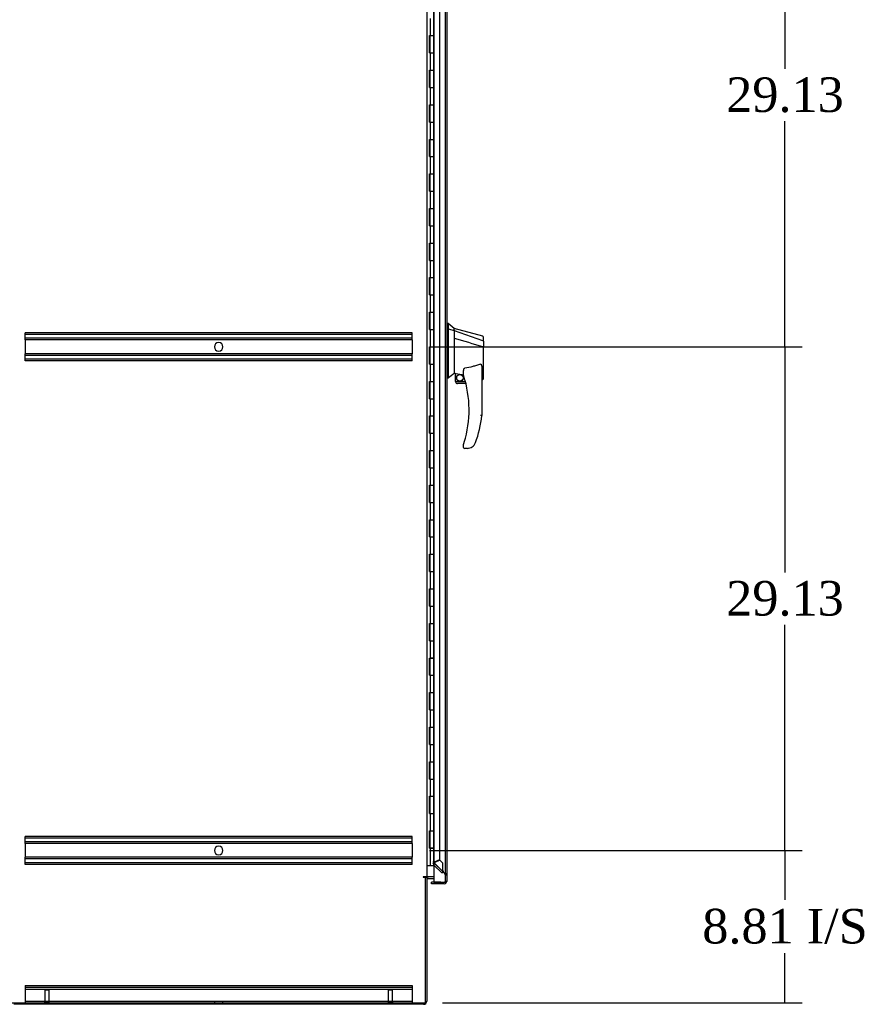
# Model space of a CAD drawing. Header units: inches. Extents: x 68 to 604, y 20 to 380.
# Tile 9 of 16: x 343 to 392, y 155 to 212. Entities that reach past the tile are written whole.
import ezdxf
from ezdxf.lldxf.tags import DXFTag

# ---------------------------------------------------------------- set-up
doc = ezdxf.new("R2010")
doc.units = ezdxf.units.IN
doc.header["$MEASUREMENT"] = 0
for name, color, linetype in [('COM42890-3', 7, 'Continuous'), ('COM44037', 7, 'Continuous'), ('COM54578-60', 7, 'Continuous'), ('COM70839-3', 7, 'Continuous'), ('COM71117-3', 7, 'Continuous'), ('COM71119-1', 7, 'Continuous'), ('Default', 7, 'Continuous'), ('GSK11033', 7, 'Continuous'), ('HAN13066', 7, 'Continuous'), ('STD21878', 7, 'Continuous')]:
    doc.layers.add(name, color=color, linetype=linetype)
doc.styles.add('SEACAD_Times_New_Roman', font='times.ttf')
tags = doc.linetypes.add('HIDDEN2', pattern=[0.1875, 0.125, -0.0625]).pattern_tags.tags
tags[6:7] = [DXFTag(74, 4), DXFTag(75, 0), DXFTag(340, '0'), DXFTag(46, 0.0), DXFTag(50, 0.0), DXFTag(44, 0.0), DXFTag(45, 0.0)]
tags[4:5] = [DXFTag(74, 4), DXFTag(75, 0), DXFTag(340, '0'), DXFTag(46, 0.0), DXFTag(50, 0.0), DXFTag(44, 0.0), DXFTag(45, 0.0)]
doc.dimstyles.new('HAMMOND_(STH_-_540x360)', dxfattribs={"dimtxt": 2, "dimasz": 2.5, "dimexe": 1, "dimexo": 1, "dimgap": 0.5, "dimtad": 0, "dimtih": 1, "dimtoh": 1, "dimzin": 0, "dimdsep": 46, "dimtxsty": 'SEACAD_Times_New_Roman', "dimblk1": '_SE_FILLED', "dimblk2": '_SE_FILLED', "dimsah": 1, "dimcen": 1, "dimadec": 0, "dimazin": 0, "dimtfac": 0.8, "dimtofl": 0, "dimtmove": 0, "dimatfit": 3, "dimfxl": 0, "dimtolj": 1, "dimtzin": 0, "dimarcsym": 0})

# ---------------------------------------------------------------- blocks, each defined once
blk = doc.blocks.new('SE5')
at = {"layer": 'COM42890-3', "color": 7, "linetype": 'HIDDEN2'}
for p, q in [((277.114, 172.132), (277.114, 172.27)), ((299.489, 172.27), (277.114, 172.27)), ((299.489, 172.175), (277.114, 172.175)), ((277.114, 171.994), (277.114, 172.132)), ((299.489, 172.132), (299.489, 172.27)), ((299.489, 171.994), (299.489, 172.132)), ((277.114, 171.856), (277.114, 171.994)), ((299.489, 171.951), (277.114, 171.951)), ((277.114, 171.856), (277.114, 171.059)), ((299.489, 171.856), (277.114, 171.856)), ((299.489, 171.856), (299.489, 171.994)), ((299.489, 171.856), (299.489, 171.059)), ((277.114, 170.921), (277.114, 171.059)), ((299.489, 171.059), (277.114, 171.059)), ((299.489, 170.964), (277.114, 170.964)), ((277.114, 170.783), (277.114, 170.921)), ((299.489, 170.921), (299.489, 171.059)), ((299.489, 170.783), (299.489, 170.921)), ((277.114, 170.645), (277.114, 170.783)), ((299.489, 170.74), (277.114, 170.74)), ((299.489, 170.645), (277.114, 170.645)), ((299.489, 170.645), (299.489, 170.783)), ((277.114, 143.002), (277.114, 143.14)), ((299.489, 143.14), (277.114, 143.14)), ((299.489, 143.045), (277.114, 143.045)), ((277.114, 142.864), (277.114, 143.002)), ((299.489, 143.002), (299.489, 143.14)), ((299.489, 142.864), (299.489, 143.002)), ((277.114, 142.726), (277.114, 142.864)), ((299.489, 142.821), (277.114, 142.821)), ((277.114, 142.726), (277.114, 141.929)), ((299.489, 142.726), (277.114, 142.726)), ((299.489, 142.726), (299.489, 142.864)), ((299.489, 142.726), (299.489, 141.929)), ((277.114, 141.791), (277.114, 141.929)), ((299.489, 141.929), (277.114, 141.929)), ((299.489, 141.834), (277.114, 141.834)), ((299.489, 141.791), (299.489, 141.929)), ((277.114, 141.653), (277.114, 141.791)), ((277.114, 141.515), (277.114, 141.653)), ((299.489, 141.61), (277.114, 141.61)), ((299.489, 141.515), (277.114, 141.515)), ((299.489, 141.653), (299.489, 141.791)), ((299.489, 141.515), (299.489, 141.653)), ((277.114, 134.522), (277.114, 134.384)), ((277.114, 134.522), (299.489, 134.522)), ((277.114, 134.427), (299.489, 134.427)), ((299.489, 134.522), (299.489, 134.384)), ((277.114, 134.384), (277.114, 133.66)), ((277.114, 134.301), (299.489, 134.301)), ((299.489, 134.384), (299.489, 133.66)), ((277.114, 133.66), (277.114, 133.522)), ((277.114, 133.617), (299.489, 133.617)), ((277.114, 133.522), (278.226, 133.522)), ((278.507, 133.522), (298.096, 133.522)), ((288.051, 133.617), (288.051, 133.522)), ((288.551, 133.522), (288.551, 133.617)), ((298.377, 133.522), (299.489, 133.522)), ((299.489, 133.66), (299.489, 133.522))]:
    blk.add_line(p, q, dxfattribs=at)
for centre, start, end in [((288.301, 171.457), 90, 0), ((288.301, 171.457), 0, 180), ((288.301, 142.327), 90, 0), ((288.301, 142.327), 0, 180)]:
    blk.add_arc(centre, 0.25, start, end, dxfattribs=at)
at = {"layer": 'COM44037', "color": 7, "linetype": 'Continuous'}
for p, q in [((300.748, 202.426), (300.748, 140.491)), ((301.493, 202.378), (301.493, 140.539)), ((300.618, 140.396), (300.618, 140.491)), ((301.148, 140.491), (300.618, 140.491)), ((301.35, 140.396), (300.618, 140.396)), ((300.748, 140.491), (301.35, 140.491)), ((301.35, 140.491), (301.35, 140.491)), ((301.35, 140.491), (301.464, 140.491)), ((301.35, 140.491), (301.413, 140.491)), ((301.413, 140.491), (301.464, 140.452)), ((301.493, 140.539), (301.493, 140.539)), ((301.493, 140.539), (301.493, 140.539)), ((301.493, 140.539), (301.493, 140.539))]:
    blk.add_line(p, q, dxfattribs=at)
at = {"layer": 'COM44037', "color": 7, "linetype": 'HIDDEN2'}
for p, q in [((301.398, 201.676), (301.398, 140.539)), ((300.738, 141.649), (300.738, 201.267)), ((301.083, 141.796), (301.083, 201.121)), ((300.752, 141.649), (300.685, 141.649)), ((300.752, 141.615), (300.685, 141.548)), ((301.208, 141.026), (300.748, 141.485)), ((300.762, 141.625), (300.752, 141.615)), ((301.275, 141.093), (300.752, 141.615)), ((300.786, 141.673), (301.083, 141.796)), ((301.35, 141.028), (300.786, 141.592)), ((301.1, 141.756), (300.803, 141.633)), ((301.268, 141.588), (301.1, 141.756)), ((301.268, 141.168), (301.268, 141.588)), ((301.208, 141.026), (301.275, 141.093)), ((301.275, 141.093), (301.285, 141.103)), ((301.398, 140.913), (301.493, 140.913)), ((301.35, 140.491), (301.35, 140.491)), ((301.398, 140.539), (301.493, 140.539)), ((301.493, 140.539), (301.398, 140.539))]:
    blk.add_line(p, q, dxfattribs=at)
for centre, radius, start, end in [((301.058, 140.295), 1.404, 101.1344, 105.3737), ((300.021, 142.799), 1.404, 299.6263, 303.8656), ((300.786, 141.649), 0.048, 180, 225), ((301.14, 142.331), 0.819, 241.2474, 244.4462), ((300.922, 141.443), 0.267, 120.6076, 129.5089), ((301.167, 141.856), 0.463, 206.4194, 214.6856), ((300.737, 141.891), 0.267, 275.4911, 284.3924), ((302.041, 140.895), 0.819, 160.5538, 168.6959), ((301.724, 141.251), 0.463, 190.3144, 198.5806), ((301.35, 140.539), 0.048, 270, 359.7731), ((301.35, 140.539), 0.048, 270, 359.7731), ((301.35, 140.539), 0.048, 359.7731, 0)]:
    blk.add_arc(centre, radius, start, end, dxfattribs=at)
at = {"layer": 'COM44037', "color": 7, "linetype": 'Continuous'}
for start, end in [(270, 322.4964), (322.4964, 359.8439), (359.9238, 0)]:
    blk.add_arc((301.35, 140.539), 0.143, start, end, dxfattribs=at)
at = {"layer": 'COM44037', "color": 7, "linetype": 'HIDDEN2'}
for points, knots in [([(301.398, 140.913), (301.398, 140.923), (301.397, 140.932), (301.392, 140.951), (301.389, 140.961), (301.38, 140.98), (301.375, 140.99), (301.363, 141.009), (301.357, 141.018), (301.35, 141.028)], [0, 0, 0, 0, 0.25, 0.25, 0.5, 0.5, 0.75, 0.75, 1, 1, 1, 1]), ([(301.493, 140.913), (301.493, 140.923), (301.49, 140.932), (301.475, 140.951), (301.465, 140.961), (301.438, 140.98), (301.422, 140.99), (301.388, 141.009), (301.369, 141.018), (301.35, 141.028)], [0, 0, 0, 0, 0.25, 0.25, 0.5, 0.5, 0.75, 0.75, 1, 1, 1, 1]), ([(301.493, 140.539), (301.486, 140.539), (301.478, 140.539), (301.47, 140.539), (301.462, 140.539), (301.454, 140.539), (301.446, 140.538), (301.443, 140.538), (301.441, 140.538), (301.439, 140.538), (301.437, 140.538), (301.435, 140.538), (301.434, 140.538), (301.432, 140.537), (301.431, 140.537), (301.43, 140.537), (301.429, 140.536), (301.428, 140.536), (301.428, 140.536), (301.427, 140.535), (301.427, 140.535), (301.426, 140.534), (301.425, 140.532), (301.425, 140.53), (301.424, 140.528), (301.423, 140.524), (301.423, 140.52), (301.422, 140.516), (301.421, 140.512), (301.42, 140.508), (301.418, 140.503), (301.417, 140.499), (301.415, 140.495), (301.413, 140.491)], [0, 0, 0, 0, 0.177326, 0.177326, 0.177326, 0.361936, 0.361936, 0.361936, 0.415585, 0.415585, 0.415585, 0.453863, 0.453863, 0.453863, 0.484573, 0.484573, 0.484573, 0.502992, 0.502992, 0.502992, 0.521366, 0.521366, 0.521366, 0.589423, 0.589423, 0.589423, 0.722321, 0.722321, 0.722321, 0.860756, 0.860756, 0.860756, 1, 1, 1, 1]), ([(301.413, 140.491), (301.416, 140.498), (301.419, 140.505), (301.422, 140.517), (301.423, 140.52), (301.424, 140.526), (301.424, 140.528), (301.425, 140.531), (301.425, 140.532), (301.426, 140.534), (301.427, 140.535), (301.428, 140.536), (301.43, 140.537), (301.432, 140.537), (301.434, 140.537), (301.438, 140.538), (301.441, 140.538), (301.449, 140.538), (301.454, 140.538), (301.471, 140.538), (301.482, 140.539), (301.493, 140.539)], [0, 0, 0, 0, 0.25, 0.25, 0.375, 0.375, 0.4375, 0.4375, 0.46875, 0.46875, 0.5, 0.5, 0.53125, 0.53125, 0.5625, 0.5625, 0.625, 0.625, 0.75, 0.75, 1, 1, 1, 1])]:
    blk.add_open_spline(points, degree=3, knots=knots, dxfattribs=at)
at = {"layer": 'COM44037', "color": 7, "linetype": 'Continuous'}
blk.add_open_spline([(301.464, 140.491), (301.473, 140.499), (301.481, 140.507), (301.488, 140.519), (301.49, 140.523), (301.493, 140.531), (301.493, 140.535), (301.493, 140.539)], degree=3, knots=[0, 0, 0, 0, 0.5, 0.5, 0.75, 0.75, 1, 1, 1, 1], dxfattribs=at)
at = {"layer": 'COM54578-60', "color": 7, "linetype": 'Continuous'}
for p, q in [((300.543, 189.458), (300.543, 190.458)), ((300.746, 189.458), (300.746, 190.458)), ((300.499, 188.458), (300.499, 189.458)), ((300.499, 189.458), (300.543, 189.458)), ((300.503, 189.458), (300.503, 188.458)), ((300.512, 189.459), (300.746, 189.459)), ((300.512, 189.458), (300.512, 188.458)), ((300.543, 189.458), (300.746, 189.458)), ((300.746, 188.458), (300.746, 189.459)), ((300.499, 188.458), (300.543, 188.458)), ((300.543, 188.458), (300.746, 188.458)), ((300.543, 188.458), (300.746, 188.458)), ((300.543, 187.458), (300.543, 188.458)), ((300.746, 187.458), (300.746, 188.458)), ((300.499, 186.458), (300.499, 187.458)), ((300.499, 187.458), (300.543, 187.458)), ((300.503, 187.458), (300.503, 186.458)), ((300.512, 187.459), (300.746, 187.459)), ((300.512, 187.458), (300.512, 186.458)), ((300.543, 187.458), (300.746, 187.458)), ((300.746, 186.458), (300.746, 187.459)), ((300.499, 186.458), (300.543, 186.458)), ((300.543, 186.458), (300.746, 186.458)), ((300.543, 186.458), (300.746, 186.458)), ((300.543, 185.458), (300.543, 186.458)), ((300.746, 185.458), (300.746, 186.458)), ((300.499, 184.458), (300.499, 185.458)), ((300.499, 185.458), (300.543, 185.458)), ((300.503, 185.458), (300.503, 184.458)), ((300.512, 185.459), (300.746, 185.459)), ((300.512, 185.458), (300.512, 184.458)), ((300.543, 185.458), (300.746, 185.458)), ((300.746, 184.458), (300.746, 185.459)), ((300.499, 184.458), (300.543, 184.458)), ((300.543, 184.458), (300.746, 184.458)), ((300.543, 184.458), (300.746, 184.458)), ((300.543, 183.458), (300.543, 184.458)), ((300.746, 183.458), (300.746, 184.458)), ((300.499, 182.458), (300.499, 183.458)), ((300.499, 183.458), (300.543, 183.458)), ((300.503, 183.458), (300.503, 182.458)), ((300.512, 183.459), (300.746, 183.459)), ((300.512, 183.458), (300.512, 182.458)), ((300.543, 183.458), (300.746, 183.458)), ((300.746, 182.458), (300.746, 183.459)), ((300.499, 182.458), (300.543, 182.458)), ((300.543, 182.458), (300.746, 182.458)), ((300.543, 182.458), (300.746, 182.458)), ((300.543, 181.458), (300.543, 182.458)), ((300.746, 181.458), (300.746, 182.458)), ((300.499, 180.458), (300.499, 181.458)), ((300.499, 181.458), (300.543, 181.458)), ((300.503, 181.458), (300.503, 180.458)), ((300.512, 181.459), (300.746, 181.459)), ((300.512, 181.458), (300.512, 180.458)), ((300.543, 181.458), (300.746, 181.458)), ((300.746, 180.458), (300.746, 181.459)), ((300.499, 180.458), (300.543, 180.458)), ((300.543, 180.458), (300.746, 180.458)), ((300.543, 180.458), (300.746, 180.458)), ((300.543, 179.458), (300.543, 180.458)), ((300.746, 179.458), (300.746, 180.458)), ((300.499, 178.458), (300.499, 179.458)), ((300.499, 179.458), (300.543, 179.458)), ((300.503, 179.458), (300.503, 178.458)), ((300.512, 179.459), (300.746, 179.459)), ((300.512, 179.458), (300.512, 178.458)), ((300.543, 179.458), (300.746, 179.458)), ((300.746, 178.458), (300.746, 179.459)), ((300.499, 178.458), (300.543, 178.458)), ((300.543, 178.458), (300.746, 178.458)), ((300.543, 178.458), (300.746, 178.458)), ((300.543, 177.458), (300.543, 178.458)), ((300.746, 177.458), (300.746, 178.458)), ((300.499, 176.458), (300.499, 177.458)), ((300.499, 177.458), (300.543, 177.458)), ((300.503, 177.458), (300.503, 176.458)), ((300.512, 177.459), (300.746, 177.459)), ((300.512, 177.458), (300.512, 176.458)), ((300.543, 177.458), (300.746, 177.458)), ((300.746, 176.458), (300.746, 177.459)), ((300.499, 176.458), (300.543, 176.458)), ((300.543, 176.458), (300.746, 176.458)), ((300.543, 176.458), (300.746, 176.458)), ((300.543, 175.458), (300.543, 176.458)), ((300.746, 175.458), (300.746, 176.458)), ((300.499, 174.458), (300.499, 175.458)), ((300.499, 175.458), (300.543, 175.458)), ((300.503, 175.458), (300.503, 174.458)), ((300.512, 175.459), (300.746, 175.459)), ((300.512, 175.458), (300.512, 174.458)), ((300.543, 175.458), (300.746, 175.458)), ((300.746, 174.458), (300.746, 175.459)), ((300.499, 174.458), (300.543, 174.458)), ((300.543, 174.458), (300.746, 174.458)), ((300.543, 174.458), (300.746, 174.458)), ((300.543, 173.458), (300.543, 174.458)), ((300.746, 173.458), (300.746, 174.458)), ((300.499, 172.458), (300.499, 173.458)), ((300.499, 173.458), (300.543, 173.458)), ((300.503, 173.458), (300.503, 172.458)), ((300.512, 173.459), (300.746, 173.459)), ((300.512, 173.458), (300.512, 172.458)), ((300.543, 173.458), (300.746, 173.458)), ((300.746, 172.458), (300.746, 173.459)), ((300.499, 172.458), (300.543, 172.458)), ((300.543, 172.458), (300.746, 172.458)), ((300.543, 172.458), (300.746, 172.458)), ((300.543, 171.458), (300.543, 172.458)), ((300.746, 171.458), (300.746, 172.458)), ((300.499, 170.458), (300.499, 171.458)), ((300.499, 171.458), (300.543, 171.458)), ((300.503, 171.458), (300.503, 170.458)), ((300.512, 171.459), (300.746, 171.459)), ((300.512, 171.458), (300.512, 170.458)), ((300.543, 171.458), (300.746, 171.458)), ((300.746, 170.458), (300.746, 171.459)), ((300.499, 170.458), (300.543, 170.458)), ((300.543, 170.458), (300.746, 170.458)), ((300.543, 170.458), (300.746, 170.458)), ((300.543, 169.458), (300.543, 170.458)), ((300.746, 169.458), (300.746, 170.458)), ((300.499, 168.458), (300.499, 169.458)), ((300.499, 169.458), (300.543, 169.458)), ((300.503, 169.458), (300.503, 168.458)), ((300.512, 169.459), (300.746, 169.459)), ((300.512, 169.458), (300.512, 168.458)), ((300.543, 169.458), (300.746, 169.458)), ((300.746, 168.458), (300.746, 169.459)), ((300.499, 168.458), (300.543, 168.458)), ((300.543, 168.458), (300.746, 168.458)), ((300.543, 168.458), (300.746, 168.458)), ((300.543, 167.458), (300.543, 168.458)), ((300.746, 167.458), (300.746, 168.458)), ((300.499, 166.458), (300.499, 167.458)), ((300.499, 167.458), (300.543, 167.458)), ((300.503, 167.458), (300.503, 166.458)), ((300.512, 167.459), (300.746, 167.459)), ((300.512, 167.458), (300.512, 166.458)), ((300.543, 167.458), (300.746, 167.458)), ((300.746, 166.458), (300.746, 167.459)), ((300.499, 166.458), (300.543, 166.458)), ((300.543, 166.458), (300.746, 166.458)), ((300.543, 166.458), (300.746, 166.458)), ((300.543, 165.458), (300.543, 166.458)), ((300.746, 165.458), (300.746, 166.458)), ((300.499, 164.458), (300.499, 165.458)), ((300.499, 165.458), (300.543, 165.458)), ((300.503, 165.458), (300.503, 164.458)), ((300.512, 165.459), (300.746, 165.459)), ((300.512, 165.458), (300.512, 164.458)), ((300.543, 165.458), (300.746, 165.458)), ((300.746, 164.458), (300.746, 165.459)), ((300.499, 164.458), (300.543, 164.458)), ((300.543, 164.458), (300.746, 164.458)), ((300.543, 164.458), (300.746, 164.458)), ((300.543, 163.458), (300.543, 164.458)), ((300.746, 163.458), (300.746, 164.458)), ((300.499, 162.458), (300.499, 163.458)), ((300.499, 163.458), (300.543, 163.458)), ((300.503, 163.458), (300.503, 162.458)), ((300.512, 163.459), (300.746, 163.459)), ((300.512, 163.458), (300.512, 162.458)), ((300.543, 163.458), (300.746, 163.458)), ((300.746, 162.458), (300.746, 163.459)), ((300.499, 162.458), (300.543, 162.458)), ((300.543, 162.458), (300.746, 162.458)), ((300.543, 162.458), (300.746, 162.458)), ((300.543, 161.458), (300.543, 162.458)), ((300.746, 161.458), (300.746, 162.458)), ((300.499, 160.458), (300.499, 161.458)), ((300.499, 161.458), (300.543, 161.458)), ((300.503, 161.458), (300.503, 160.458)), ((300.512, 161.459), (300.746, 161.459)), ((300.512, 161.458), (300.512, 160.458)), ((300.543, 161.458), (300.746, 161.458)), ((300.746, 160.458), (300.746, 161.459)), ((300.499, 160.458), (300.543, 160.458)), ((300.543, 160.458), (300.746, 160.458)), ((300.543, 160.458), (300.746, 160.458)), ((300.543, 159.458), (300.543, 160.458)), ((300.746, 159.458), (300.746, 160.458)), ((300.499, 158.458), (300.499, 159.458)), ((300.499, 159.458), (300.543, 159.458)), ((300.503, 159.458), (300.503, 158.458)), ((300.512, 159.459), (300.746, 159.459)), ((300.512, 159.458), (300.512, 158.458)), ((300.543, 159.458), (300.746, 159.458)), ((300.746, 158.458), (300.746, 159.459)), ((300.499, 158.458), (300.543, 158.458)), ((300.543, 158.458), (300.746, 158.458)), ((300.543, 158.458), (300.746, 158.458)), ((300.543, 157.458), (300.543, 158.458)), ((300.746, 157.458), (300.746, 158.458)), ((300.499, 156.458), (300.499, 157.458)), ((300.499, 157.458), (300.543, 157.458)), ((300.503, 157.458), (300.503, 156.458)), ((300.512, 157.459), (300.746, 157.459)), ((300.512, 157.458), (300.512, 156.458)), ((300.543, 157.458), (300.746, 157.458)), ((300.746, 156.458), (300.746, 157.459)), ((300.499, 156.458), (300.543, 156.458)), ((300.543, 156.458), (300.746, 156.458)), ((300.543, 156.458), (300.746, 156.458)), ((300.543, 155.458), (300.543, 156.458)), ((300.746, 155.458), (300.746, 156.458)), ((300.499, 154.458), (300.499, 155.458)), ((300.499, 155.458), (300.543, 155.458)), ((300.503, 155.458), (300.503, 154.458)), ((300.512, 155.459), (300.746, 155.459)), ((300.512, 155.458), (300.512, 154.458)), ((300.543, 155.458), (300.746, 155.458)), ((300.746, 154.458), (300.746, 155.459)), ((300.499, 154.458), (300.543, 154.458)), ((300.543, 154.458), (300.746, 154.458)), ((300.543, 154.458), (300.746, 154.458)), ((300.543, 153.458), (300.543, 154.458)), ((300.746, 153.458), (300.746, 154.458)), ((300.499, 152.458), (300.499, 153.458)), ((300.499, 153.458), (300.543, 153.458)), ((300.503, 153.458), (300.503, 152.458)), ((300.512, 153.459), (300.746, 153.459)), ((300.512, 153.458), (300.512, 152.458)), ((300.543, 153.458), (300.746, 153.458)), ((300.746, 152.458), (300.746, 153.459)), ((300.499, 152.458), (300.543, 152.458)), ((300.543, 152.458), (300.746, 152.458)), ((300.543, 152.458), (300.746, 152.458)), ((300.543, 151.458), (300.543, 152.458)), ((300.746, 151.458), (300.746, 152.458)), ((300.499, 150.458), (300.499, 151.458)), ((300.499, 151.458), (300.543, 151.458)), ((300.503, 151.458), (300.503, 150.458)), ((300.512, 151.459), (300.746, 151.459)), ((300.512, 151.458), (300.512, 150.458)), ((300.543, 151.458), (300.746, 151.458)), ((300.746, 150.458), (300.746, 151.459)), ((300.499, 150.458), (300.543, 150.458)), ((300.543, 150.458), (300.746, 150.458)), ((300.543, 150.458), (300.746, 150.458)), ((300.543, 149.458), (300.543, 150.458)), ((300.746, 149.458), (300.746, 150.458)), ((300.499, 148.458), (300.499, 149.458)), ((300.499, 149.458), (300.543, 149.458)), ((300.503, 149.458), (300.503, 148.458)), ((300.512, 149.459), (300.746, 149.459)), ((300.512, 149.458), (300.512, 148.458)), ((300.543, 149.458), (300.746, 149.458)), ((300.746, 148.458), (300.746, 149.459)), ((300.499, 148.458), (300.543, 148.458)), ((300.543, 148.458), (300.746, 148.458)), ((300.543, 148.458), (300.746, 148.458)), ((300.543, 147.458), (300.543, 148.458)), ((300.746, 147.458), (300.746, 148.458)), ((300.499, 146.458), (300.499, 147.458)), ((300.499, 147.458), (300.543, 147.458)), ((300.503, 147.458), (300.503, 146.458)), ((300.512, 147.459), (300.746, 147.459)), ((300.512, 147.458), (300.512, 146.458)), ((300.543, 147.458), (300.746, 147.458)), ((300.746, 146.458), (300.746, 147.459)), ((300.499, 146.458), (300.543, 146.458)), ((300.543, 146.458), (300.746, 146.458)), ((300.543, 146.458), (300.746, 146.458)), ((300.543, 145.458), (300.543, 146.458)), ((300.746, 145.458), (300.746, 146.458)), ((300.499, 144.458), (300.499, 145.458)), ((300.499, 145.458), (300.543, 145.458)), ((300.503, 145.458), (300.503, 144.458)), ((300.512, 145.459), (300.746, 145.459)), ((300.512, 145.458), (300.512, 144.458)), ((300.543, 145.458), (300.746, 145.458)), ((300.746, 144.458), (300.746, 145.459)), ((300.499, 144.458), (300.543, 144.458)), ((300.543, 144.458), (300.746, 144.458)), ((300.543, 144.458), (300.746, 144.458)), ((300.543, 143.458), (300.543, 144.458)), ((300.746, 143.458), (300.746, 144.458)), ((300.499, 142.458), (300.499, 143.458)), ((300.499, 143.458), (300.543, 143.458)), ((300.503, 143.458), (300.503, 142.458)), ((300.512, 143.459), (300.746, 143.459)), ((300.512, 143.458), (300.512, 142.459)), ((300.543, 143.458), (300.746, 143.458)), ((300.746, 142.459), (300.746, 143.459)), ((300.499, 142.458), (300.543, 142.458)), ((300.746, 142.459), (300.512, 142.459)), ((300.543, 141.458), (300.543, 142.458)), ((300.543, 142.458), (300.746, 142.458)), ((300.579, 142.459), (300.579, 142.458)), ((300.679, 142.458), (300.679, 142.459)), ((300.684, 142.458), (300.684, 142.459)), ((300.746, 142.459), (300.746, 142.458)), ((300.746, 141.458), (300.746, 142.458)), ((300.331, 141.458), (300.543, 141.458)), ((300.543, 141.458), (300.746, 141.458)), ((300.746, 141.458), (300.748, 141.458))]:
    blk.add_line(p, q, dxfattribs=at)
at = {"layer": 'COM70839-3', "color": 7, "linetype": 'Continuous'}
blk.add_line((300.257, 140.802), (300.244, 140.772), dxfattribs=at)
at = {"layer": 'COM71117-3', "color": 7, "linetype": 'Continuous'}
for p, q in [((300.236, 140.772), (300.331, 140.772)), ((300.331, 140.772), (300.331, 133.617)), ((300.426, 140.707), (300.748, 140.707)), ((300.141, 133.427), (276.461, 133.427))]:
    blk.add_line(p, q, dxfattribs=at)
for centre, radius, start, end in [((300.426, 140.612), 0.19, 90, 122.6369), ((300.426, 140.612), 0.095, 90, 180), ((300.141, 133.617), 0.19, 270, 0)]:
    blk.add_arc(centre, radius, start, end, dxfattribs=at)
at = {"layer": 'COM71119-1', "color": 7, "linetype": 'Continuous'}
for p, q in [((300.331, 202.112), (300.331, 140.802)), ((300.331, 140.802), (300.141, 140.802)), ((300.141, 140.772), (300.236, 140.772)), ((300.236, 140.772), (300.236, 133.522)), ((300.331, 140.802), (300.426, 140.802)), ((300.748, 140.802), (300.426, 140.802)), ((276.366, 133.522), (300.236, 133.522))]:
    blk.add_line(p, q, dxfattribs=at)
blk.add_arc((300.141, 140.787), 0.015, 90, 270, dxfattribs=at)
at = {"layer": 'GSK11033', "color": 7, "linetype": 'Continuous'}
for p, q in [((301.094, 140.491), (301.094, 140.491)), ((301.148, 140.491), (301.148, 140.491)), ((301.148, 140.491), (301.398, 140.491)), ((301.398, 140.491), (301.398, 140.491))]:
    blk.add_line(p, q, dxfattribs=at)
at = {"layer": 'HAN13066', "color": 7, "linetype": 'Continuous'}
for p, q in [((301.576, 172.808), (301.493, 172.808)), ((301.573, 172.808), (301.573, 172.647)), ((301.928, 172.508), (301.573, 172.808)), ((301.573, 172.647), (301.573, 172.561)), ((301.573, 172.561), (301.573, 172.502)), ((301.573, 172.502), (301.928, 172.396)), ((301.573, 172.502), (301.573, 170.07)), ((301.928, 172.436), (301.928, 172.508)), ((303.576, 172.067), (301.928, 172.508)), ((301.928, 172.436), (301.928, 172.41)), ((301.928, 172.41), (301.928, 172.396)), ((301.928, 172.396), (301.928, 171.965)), ((301.928, 172.396), (303.566, 171.825)), ((303.608, 171.79), (303.608, 172.012)), ((301.928, 171.965), (301.928, 170.467)), ((303.553, 171.475), (303.555, 171.475)), ((303.608, 171.79), (303.608, 171.477)), ((303.608, 169.609), (303.608, 171.477)), ((301.928, 170.467), (301.928, 170.198)), ((301.573, 170.07), (301.573, 169.786)), ((301.573, 169.786), (301.573, 169.638)), ((301.928, 170.198), (301.928, 169.985)), ((301.928, 169.985), (301.928, 169.958)), ((301.928, 169.958), (301.928, 169.94)), ((301.928, 169.94), (301.928, 169.938)), ((301.928, 169.938), (301.993, 169.923)), ((301.993, 169.458), (301.993, 169.925)), ((302.468, 169.802), (302.468, 170.076)), ((303.528, 170.148), (303.528, 167.476)), ((301.573, 169.638), (301.493, 169.638)), ((301.993, 169.458), (302.567, 169.458)), ((302.599, 169.333), (302.118, 169.333)), ((303.528, 169.552), (303.534, 169.551)), ((302.468, 165.643), (302.468, 165.822)), ((302.683, 165.583), (302.528, 165.583)), ((302.967, 165.672), (302.966, 165.673))]:
    blk.add_line(p, q, dxfattribs=at)
for radius in [0.202, 0.188]:
    blk.add_circle((302.255, 169.662), radius, dxfattribs=at)
for centre, radius, start, end in [((303.548, 172.012), 0.06, 0, 73.9026), ((338.339, 126.492), 56.686, 129.9653, 130.4351), ((302.528, 169.802), 0.06, 180, 197.895), ((296.365, 167.812), 6.417, 342.9898, 17.895), ((302.118, 169.458), 0.125, 180, 193.8865), ((302.118, 169.458), 0.125, 193.8865, 229.4642), ((302.118, 169.458), 0.125, 229.4642, 270), ((296.188, 168.411), 7.4, 340.2854, 352.739), ((302.528, 165.822), 0.06, 162.105, 180), ((302.683, 166.083), 0.5, 304.5623, 340.2854), ((302.528, 165.643), 0.06, 180, 270), ((302.683, 166.083), 0.5, 270, 304.5623)]:
    blk.add_arc(centre, radius, start, end, dxfattribs=at)
blk.add_ellipse((303.548, 169.609), major_axis=(-0.06, 0), ratio=0.999979, start_param=1.333204, end_param=3.141717, dxfattribs=at)
for points in [[(301.928, 171.965), (302.47, 171.802), (303.011, 171.638), (303.553, 171.475)], [(302.023, 169.921), (302.172, 169.889), (302.32, 169.856), (302.468, 169.824)]]:
    blk.add_open_spline(points, degree=3, dxfattribs=at)
for points, knots in [([(303.555, 171.475), (303.562, 171.475), (303.569, 171.475), (303.582, 171.475), (303.588, 171.475), (303.595, 171.476), (303.598, 171.476), (303.601, 171.476), (303.603, 171.476), (303.606, 171.477), (303.607, 171.477), (303.608, 171.477), (303.608, 171.477), (303.608, 171.477)], [0, 0, 0, 0, 0.25, 0.25, 0.5, 0.5, 0.625, 0.625, 0.75, 0.75, 0.875, 0.875, 1, 1, 1, 1]), ([(303.566, 171.825), (303.578, 171.822), (303.589, 171.818), (303.604, 171.805), (303.608, 171.798), (303.608, 171.79)], [0, 0, 0, 0, 0.5, 0.5, 1, 1, 1, 1]), ([(303.438, 170.459), (303.365, 170.43), (303.292, 170.404), (303.142, 170.356), (303.066, 170.334), (302.838, 170.277), (302.684, 170.249), (302.528, 170.227)], [0, 0, 0, 0, 0.25, 0.25, 0.5, 0.5, 1, 1, 1, 1]), ([(303.438, 170.459), (303.44, 170.46), (303.442, 170.461), (303.446, 170.461), (303.448, 170.461), (303.453, 170.46), (303.457, 170.459), (303.463, 170.455), (303.466, 170.453), (303.471, 170.447), (303.473, 170.444), (303.479, 170.435), (303.483, 170.429), (303.489, 170.416), (303.492, 170.409), (303.499, 170.389), (303.503, 170.375), (303.509, 170.347), (303.512, 170.332), (303.52, 170.29), (303.523, 170.262), (303.527, 170.205), (303.528, 170.176), (303.528, 170.148)], [0, 0, 0, 0, 0.015625, 0.015625, 0.03125, 0.03125, 0.0625, 0.0625, 0.09375, 0.09375, 0.125, 0.125, 0.1875, 0.1875, 0.25, 0.25, 0.375, 0.375, 0.5, 0.5, 0.75, 0.75, 1, 1, 1, 1]), ([(301.993, 169.925), (301.993, 169.925), (301.994, 169.925), (301.997, 169.925), (301.999, 169.925), (302.008, 169.924), (302.016, 169.923), (302.023, 169.921)], [0, 0, 0, 0, 0.25, 0.25, 0.5, 0.5, 1, 1, 1, 1]), ([(302.468, 170.076), (302.468, 170.083), (302.469, 170.09), (302.47, 170.103), (302.47, 170.11), (302.473, 170.131), (302.476, 170.145), (302.484, 170.172), (302.489, 170.186), (302.5, 170.205), (302.504, 170.211), (302.511, 170.219), (302.514, 170.221), (302.521, 170.225), (302.524, 170.227), (302.528, 170.227)], [0, 0, 0, 0, 0.125, 0.125, 0.25, 0.25, 0.5, 0.5, 0.75, 0.75, 0.875, 0.875, 0.9375, 0.9375, 1, 1, 1, 1]), ([(303.528, 167.476), (303.528, 167.476), (303.528, 167.476), (303.525, 167.476), (303.524, 167.476), (303.519, 167.476), (303.516, 167.476), (303.51, 167.477), (303.506, 167.477), (303.494, 167.478), (303.484, 167.479), (303.467, 167.48), (303.462, 167.48), (303.45, 167.481), (303.444, 167.481), (303.438, 167.481)], [0, 0, 0, 0, 0.125, 0.125, 0.25, 0.25, 0.375, 0.375, 0.5, 0.5, 0.75, 0.75, 0.875, 0.875, 1, 1, 1, 1]), ([(302.471, 165.84), (302.471, 165.84), (302.472, 165.841), (302.472, 165.843), (302.473, 165.845), (302.475, 165.85), (302.476, 165.854), (302.48, 165.866), (302.482, 165.875), (302.49, 165.9), (302.496, 165.917), (302.501, 165.935)], [0, 0, 0, 0, 0.0625, 0.0625, 0.125, 0.125, 0.25, 0.25, 0.5, 0.5, 1, 1, 1, 1])]:
    blk.add_open_spline(points, degree=3, knots=knots, dxfattribs=at)
at = {"layer": 'STD21878', "color": 7, "linetype": 'HIDDEN2'}
for p, q in [((278.241, 134.272), (278.491, 134.272)), ((278.241, 134.272), (278.241, 133.554)), ((278.491, 133.554), (278.491, 134.272)), ((298.111, 134.272), (298.361, 134.272)), ((298.111, 134.272), (298.111, 133.554)), ((298.361, 133.554), (298.361, 134.272)), ((278.226, 133.554), (278.507, 133.554)), ((278.226, 133.554), (278.226, 133.522)), ((278.226, 133.522), (278.507, 133.522)), ((278.507, 133.522), (278.507, 133.554)), ((298.096, 133.554), (298.377, 133.554)), ((298.096, 133.554), (298.096, 133.522)), ((298.096, 133.522), (298.377, 133.522)), ((298.377, 133.522), (298.377, 133.554))]:
    blk.add_line(p, q, dxfattribs=at)
blk = doc.blocks.new('_SE_FILLED')
at = {"color": 0}
blk.add_line((0, 0), (-1, 0), dxfattribs=at)
blk.add_solid([(0, 0), (-1, -0.1665), (-1, 0.1665), (0, 0)], dxfattribs=at)
blk = doc.blocks.new('*D71')
at = {"layer": 'Default', "color": 0, "linetype": 'Continuous', "lineweight": -2}
for p, q in [((366.89, 222.474), (388.452, 222.474)), ((387.452, 219.974), (387.452, 209.43)), ((387.452, 195.844), (387.452, 206.389)), ((366.89, 193.344), (388.452, 193.344))]:
    blk.add_line(p, q, dxfattribs=at)
at = {"layer": 'Defpoints', "color": 0, "linetype": 'Continuous'}
for p in [(365.89, 222.474), (365.89, 193.344), (387.452, 193.344)]:
    blk.add_point(p, dxfattribs=at)
at = {"layer": 'Default', "color": 0, "linetype": 'Continuous', "lineweight": -2, "xscale": 2.5, "yscale": 2.5, "zscale": 2.5}
for p, rotation in [((387.452, 222.474), 90), ((387.452, 193.344), 270)]:
    blk.add_blockref('_SE_FILLED', p, dxfattribs=dict(at, rotation=rotation))
at = {"layer": 'Default', "color": 0, "linetype": 'Continuous', "insert": (387.452, 207.909), "char_height": 2, "attachment_point": 5, "style": 'SEACAD_Times_New_Roman'}
blk.add_mtext('\\A1;\\A1;29.13', dxfattribs=at)
blk = doc.blocks.new('*D72')
at = {"layer": 'Default', "color": 0, "linetype": 'Continuous', "lineweight": -2}
for p, q in [((366.89, 193.344), (388.452, 193.344)), ((387.452, 190.844), (387.452, 180.3)), ((387.452, 166.714), (387.452, 177.259)), ((366.89, 164.214), (388.452, 164.214))]:
    blk.add_line(p, q, dxfattribs=at)
at = {"layer": 'Defpoints', "color": 0, "linetype": 'Continuous'}
for p in [(365.89, 193.344), (365.89, 164.214), (387.452, 164.214)]:
    blk.add_point(p, dxfattribs=at)
at = {"layer": 'Default', "color": 0, "linetype": 'Continuous', "lineweight": -2, "xscale": 2.5, "yscale": 2.5, "zscale": 2.5}
for p, rotation in [((387.452, 193.344), 90), ((387.452, 164.214), 270)]:
    blk.add_blockref('_SE_FILLED', p, dxfattribs=dict(at, rotation=rotation))
at = {"layer": 'Default', "color": 0, "linetype": 'Continuous', "insert": (387.452, 178.779), "char_height": 2, "attachment_point": 5, "style": 'SEACAD_Times_New_Roman'}
blk.add_mtext('\\A1;\\A1;29.13', dxfattribs=at)
blk = doc.blocks.new('*D73')
at = {"layer": 'Default', "color": 0, "linetype": 'Continuous', "lineweight": -2}
for p, q in [((366.89, 164.214), (388.452, 164.214)), ((387.452, 161.714), (387.452, 161.36)), ((387.452, 157.909), (387.452, 158.264)), ((367.638, 155.409), (388.452, 155.409))]:
    blk.add_line(p, q, dxfattribs=at)
at = {"layer": 'Defpoints', "color": 0, "linetype": 'Continuous'}
for p in [(365.89, 164.214), (366.638, 155.409), (387.452, 155.409)]:
    blk.add_point(p, dxfattribs=at)
at = {"layer": 'Default', "color": 0, "linetype": 'Continuous', "lineweight": -2, "xscale": 2.5, "yscale": 2.5, "zscale": 2.5}
for p, rotation in [((387.452, 164.214), 90), ((387.452, 155.409), 270)]:
    blk.add_blockref('_SE_FILLED', p, dxfattribs=dict(at, rotation=rotation))
at = {"layer": 'Default', "color": 0, "linetype": 'Continuous', "insert": (387.452, 159.812), "char_height": 2, "attachment_point": 5, "style": 'SEACAD_Times_New_Roman'}
blk.add_mtext('\\A1;\\A1;8.81 I/S', dxfattribs=at)

msp = doc.modelspace()

# ---------------------------------------------------------------- block references
at = {"layer": 'Default'}
msp.add_blockref('SE5', (66.401, 21.887), dxfattribs=at)

# ---------------------------------------------------------------- dimensions: what is measured, and where the dimension line sits
at = {"layer": 'Default', "color": 7, "linetype": 'Continuous'}
for base, p1, p2, angle, text, picture, middle, dimtype in [((387.452, 193.344), (365.89, 222.474), (365.89, 193.344), 270, '\\A1;<>', '*D71', (387.452, 207.909), 161), ((387.452, 164.214), (365.89, 193.344), (365.89, 164.214), 270, '\\A1;<>', '*D72', (387.452, 178.779), 161), ((387.451783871, 155.409434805), (365.890052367, 164.214434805), (366.637552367, 155.409434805), 90, '\\A1;<> I/S', '*D73', (387.451783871, 159.811934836), 160)]:
    dim = msp.add_linear_dim(base=base, p1=p1, p2=p2, angle=angle, text=text, dimstyle='HAMMOND_(STH_-_540x360)', dxfattribs=at)
    dim.commit()
    dim.dimension.update_dxf_attribs({"geometry": picture, "text_midpoint": middle, "dimtype": dimtype})

doc.saveas('drawing.dxf')
